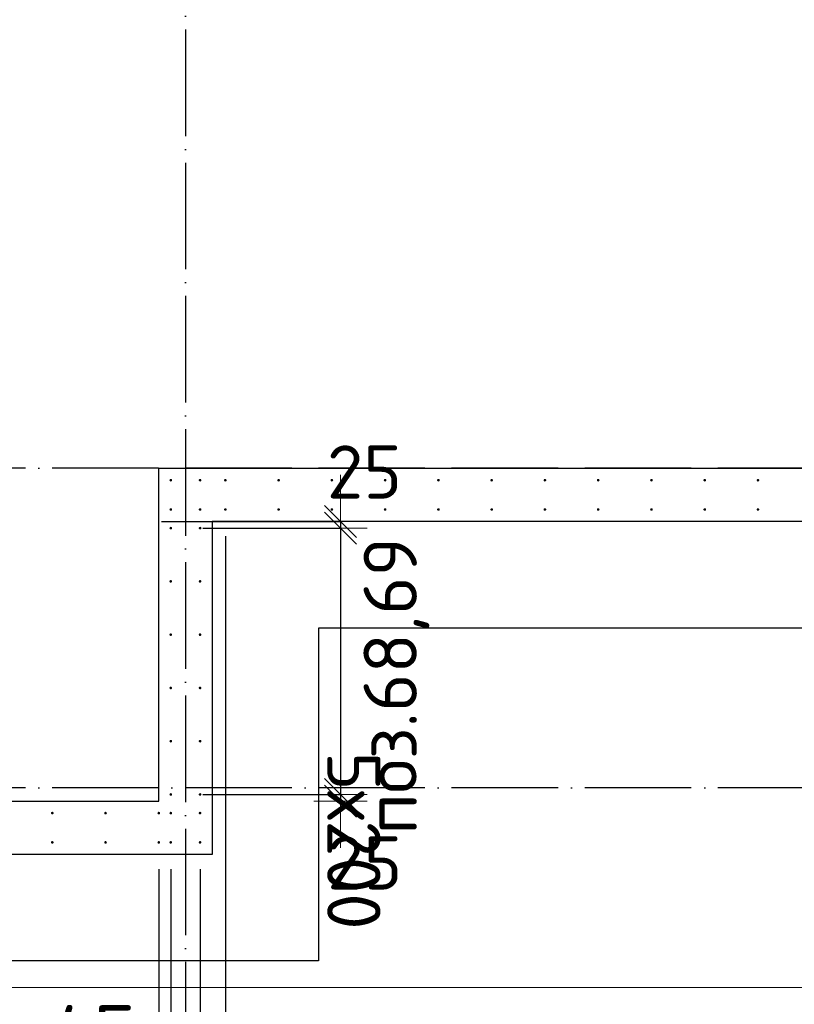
# Model space of a CAD drawing. Header units: millimetres. Extents: x 76517 to 124426, y -73423 to -21861.
# Tile 17 of 114: x 101128 to 104036, y -70813 to -67116. Entities that reach past the tile are written whole.
import ezdxf

# ---------------------------------------------------------------- set-up
doc = ezdxf.new("R2010")
doc.units = ezdxf.units.MM
doc.header["$PDMODE"] = 65
doc.linetypes.add('______11', pattern=[500, 400, -50, 0, -50])
doc.linetypes.add('______5', pattern=[1100, 800, -100, 100, -100])
for name, color, linetype, lineweight in [('Standard', 7, 'Continuous', 25), ('Арм.стержн. Выпуски', 180, 'Continuous', 35), ('Размерная линия_ общее', 7, 'Continuous', 13), ('Размерная линия_ общее_1', 7, 'Continuous', 13), ('Стена_ общее', 7, 'Continuous', 35), ('Фундамент_ общее', 7, 'Continuous', 35)]:
    doc.layers.add(name, color=color, linetype=linetype, lineweight=lineweight)
doc.layers.add('Осевая линия_ общее', color=7, linetype='______5', lineweight=13, true_color=0xa0a0a0)
doc.styles.add('ISOCPEUR', font='ISOCPEUR')
doc.dimstyles.new('DIMSTYLE_10', dxfattribs={"dimtxt": 200, "dimasz": 200, "dimexe": 0, "dimexo": 0, "dimgap": 100, "dimtad": 2, "dimdec": 0, "dimrnd": 5, "dimzin": 12, "dimdsep": 46, "dimtxsty": 'ISOCPEUR', "dimblk1": 'ALL_ML_STRICH', "dimblk2": 'ALL_ML_STRICH', "dimsah": 1, "dimcen": 0, "dimclrd": 7, "dimclre": 256, "dimclrt": 7, "dimadec": 0, "dimazin": 0, "dimtfac": 1, "dimtdec": 0, "dimtix": 1, "dimtmove": 2, "dimatfit": 3, "dimfxl": 0, "dimtvp": 1.2, "dimtzin": 0, "dimlwd": 0, "dimlwe": -3, "dimarcsym": 0})
doc.dimstyles.new('DIMSTYLE_16', dxfattribs={"dimtxt": 200, "dimasz": 200, "dimexe": 0, "dimexo": 0, "dimgap": 100, "dimtad": 2, "dimdec": 0, "dimrnd": 5, "dimzin": 12, "dimdsep": 46, "dimtxsty": 'ISOCPEUR', "dimblk1": 'ALL_ML_STRICH', "dimblk2": 'ALL_ML_STRICH', "dimsah": 1, "dimcen": 0, "dimclrd": 7, "dimclre": 256, "dimclrt": 7, "dimadec": 0, "dimazin": 0, "dimtfac": 1, "dimtdec": 0, "dimtix": 1, "dimtmove": 2, "dimatfit": 3, "dimfxl": 0, "dimtzin": 0, "dimlwd": 0, "dimlwe": -3, "dimarcsym": 0})
doc.dimstyles.new('DIMSTYLE_19', dxfattribs={"dimtxt": 220, "dimasz": 250, "dimexe": 0, "dimexo": 0, "dimgap": 110, "dimtad": 2, "dimdec": 0, "dimrnd": 1, "dimzin": 12, "dimdsep": 46, "dimtxsty": 'ISOCPEUR', "dimblk1": 'ALL_ML_STRICH', "dimblk2": 'ALL_ML_STRICH', "dimsah": 1, "dimcen": 0, "dimclrd": 7, "dimclre": 256, "dimclrt": 7, "dimadec": 0, "dimazin": 0, "dimtfac": 1, "dimtdec": 0, "dimtix": 1, "dimtmove": 2, "dimatfit": 3, "dimfxl": 0, "dimtvp": 1.2, "dimtzin": 0, "dimlwd": 0, "dimlwe": -3, "dimarcsym": 0})
doc.dimstyles.new('DIMSTYLE_23', dxfattribs={"dimtxt": 220, "dimasz": 250, "dimexe": 0, "dimexo": 0, "dimgap": 110, "dimtad": 2, "dimdec": 0, "dimrnd": 1, "dimzin": 12, "dimdsep": 46, "dimtxsty": 'ISOCPEUR', "dimblk1": 'ALL_ML_STRICH', "dimblk2": 'ALL_ML_STRICH', "dimsah": 1, "dimcen": 0, "dimclrd": 7, "dimclre": 256, "dimclrt": 7, "dimadec": 0, "dimazin": 0, "dimtfac": 1, "dimtdec": 0, "dimtix": 1, "dimtmove": 2, "dimatfit": 3, "dimfxl": 0, "dimtzin": 0, "dimlwd": 0, "dimlwe": -3, "dimarcsym": 0})
doc.dimstyles.new('DIMSTYLE_24', dxfattribs={"dimtxt": 220, "dimasz": 250, "dimexe": 0, "dimexo": 0, "dimgap": 110, "dimtad": 0, "dimdec": 0, "dimrnd": 1, "dimzin": 12, "dimdsep": 46, "dimtxsty": 'ISOCPEUR', "dimblk1": 'ALL_ML_STRICH', "dimblk2": 'ALL_ML_STRICH', "dimsah": 1, "dimcen": 0, "dimclrd": 7, "dimclre": 256, "dimclrt": 7, "dimadec": 0, "dimazin": 0, "dimtfac": 1, "dimtdec": 0, "dimtix": 1, "dimtmove": 2, "dimatfit": 3, "dimfxl": 0, "dimtvp": 1.2, "dimtzin": 0, "dimlwd": 0, "dimlwe": -3, "dimarcsym": 0})

# ---------------------------------------------------------------- blocks, each defined once
blk = doc.blocks.new('ALL_ML_STRICH')
at = {"color": 0, "linetype": 'ByBlock', "lineweight": -2}
for p, q in [((0, -0.5), (0, 0.5)), ((-0.3, -0.3), (0.3, 0.3)), ((-1, 0), (0.5, 0))]:
    blk.add_line(p, q, dxfattribs=at)
blk = doc.blocks.new('*D125')
at = {"layer": 'DEFPOINTS', "color": 7, "linetype": 'Continuous', "lineweight": 13, "transparency": 33554687}
for p in [(101560, -69000), (101715, -69025), (102332.5, -69000)]:
    blk.add_point(p, dxfattribs=at)
at = {"layer": 'Размерная линия_ общее_1', "color": 253, "linetype": 'Continuous', "lineweight": -2, "true_color": 0xa0a0a0, "transparency": 33554687}
for p, q in [((101660, -69000), (102332.5, -69000)), ((101815, -69025), (102332.5, -69025))]:
    blk.add_line(p, q, dxfattribs=at)
at = {"layer": 'Размерная линия_ общее_1', "color": 7, "linetype": 'Continuous', "lineweight": -2, "transparency": 33554687}
blk.add_line((102332.5, -69000), (102332.5, -69025), dxfattribs=at)
at = {"layer": 'Размерная линия_ общее_1', "color": 7, "linetype": 'Continuous', "lineweight": 13, "transparency": 33554687, "xscale": 200, "yscale": 200, "zscale": 200}
for p, rotation in [((102332.5, -69025), 270), ((102332.5, -69000), 90)]:
    blk.add_blockref('ALL_ML_STRICH', p, dxfattribs=dict(at, rotation=rotation))
at = {"layer": 'Размерная линия_ общее_1', "color": 7, "linetype": 'Continuous', "lineweight": 13, "transparency": 33554687, "insert": (102422.3, -68814.1), "char_height": 200, "width": 400, "attachment_point": 5, "style": 'ISOCPEUR'}
blk.add_mtext('\\A1;{25}', dxfattribs=at)
blk = doc.blocks.new('*D126')
at = {"layer": 'DEFPOINTS', "color": 7, "linetype": 'Continuous', "lineweight": 13, "transparency": 33554687}
for p in [(101715, -69025), (102332.5, -69025), (101715, -70025)]:
    blk.add_point(p, dxfattribs=at)
at = {"layer": 'Размерная линия_ общее_1', "color": 253, "linetype": 'Continuous', "lineweight": -2, "true_color": 0xa0a0a0, "transparency": 33554687}
for p, q in [((101815, -69025), (102332.5, -69025)), ((101815, -70025), (102332.5, -70025))]:
    blk.add_line(p, q, dxfattribs=at)
at = {"layer": 'Размерная линия_ общее_1', "color": 7, "linetype": 'Continuous', "lineweight": -2, "transparency": 33554687}
blk.add_line((102332.5, -69025), (102332.5, -70025), dxfattribs=at)
at = {"layer": 'Размерная линия_ общее_1', "color": 7, "linetype": 'Continuous', "lineweight": 13, "transparency": 33554687, "xscale": 200, "yscale": 200, "zscale": 200}
for p, rotation in [((102332.5, -69025), 90), ((102332.5, -70025), 270)]:
    blk.add_blockref('ALL_ML_STRICH', p, dxfattribs=dict(at, rotation=rotation))
at = {"layer": 'Размерная линия_ общее_1', "color": 7, "linetype": 'Continuous', "lineweight": 13, "transparency": 33554687, "insert": (102482.5, -69865), "char_height": 200, "width": 10, "attachment_point": 1, "rotation": 270, "line_spacing_factor": 0.60241, "style": 'ISOCPEUR'}
blk.add_mtext('5х200', dxfattribs=at)
blk = doc.blocks.new('*D127')
at = {"layer": 'DEFPOINTS', "color": 7, "linetype": 'Continuous', "lineweight": 13, "transparency": 33554687}
for p in [(101715, -70025), (102332.5, -70025), (102466.2, -70050)]:
    blk.add_point(p, dxfattribs=at)
at = {"layer": 'Размерная линия_ общее_1', "color": 253, "linetype": 'Continuous', "lineweight": -2, "true_color": 0xa0a0a0, "transparency": 33554687}
for p, q in [((101815, -70025), (102332.5, -70025)), ((102332.5, -70050), (102332.5, -70050))]:
    blk.add_line(p, q, dxfattribs=at)
at = {"layer": 'Размерная линия_ общее_1', "color": 7, "linetype": 'Continuous', "lineweight": -2, "transparency": 33554687}
blk.add_line((102332.5, -70025), (102332.5, -70050), dxfattribs=at)
at = {"layer": 'Размерная линия_ общее_1', "color": 7, "linetype": 'Continuous', "lineweight": 13, "transparency": 33554687, "xscale": 200, "yscale": 200, "zscale": 200}
for p, rotation in [((102332.5, -70050), 270), ((102332.5, -70025), 90)]:
    blk.add_blockref('ALL_ML_STRICH', p, dxfattribs=dict(at, rotation=rotation))
at = {"layer": 'Размерная линия_ общее_1', "color": 7, "linetype": 'Continuous', "lineweight": 13, "transparency": 33554687, "insert": (102423.7, -70282), "char_height": 200, "width": 400, "attachment_point": 5, "style": 'ISOCPEUR'}
blk.add_mtext('\\A1;{25}', dxfattribs=at)
blk = doc.blocks.new('*D333')
at = {"layer": 'DEFPOINTS', "color": 7, "linetype": 'Continuous', "lineweight": 13, "transparency": 33554687}
for p in [(100650, -70205), (101650, -70205), (100650, -71449.3)]:
    blk.add_point(p, dxfattribs=at)
at = {"layer": 'Размерная линия_ общее', "color": 253, "linetype": 'Continuous', "lineweight": -2, "true_color": 0xa0a0a0, "transparency": 33554687}
for p, q in [((100650, -70305), (100650, -71449.3)), ((101650, -70305), (101650, -71449.3))]:
    blk.add_line(p, q, dxfattribs=at)
at = {"layer": 'Размерная линия_ общее', "color": 7, "linetype": 'Continuous', "lineweight": -2, "transparency": 33554687}
blk.add_line((100650, -71449.3), (101650, -71449.3), dxfattribs=at)
at = {"layer": 'Размерная линия_ общее', "color": 7, "linetype": 'Continuous', "lineweight": 13, "transparency": 33554687, "xscale": 250, "yscale": 250, "zscale": 250, "rotation": 180}
blk.add_blockref('ALL_ML_STRICH', (100650, -71449.3), dxfattribs=at)
at = {"layer": 'Размерная линия_ общее', "color": 7, "linetype": 'Continuous', "lineweight": 13, "transparency": 33554687, "xscale": 250, "yscale": 250, "zscale": 250}
blk.add_blockref('ALL_ML_STRICH', (101650, -71449.3), dxfattribs=at)
at = {"layer": 'Размерная линия_ общее', "color": 7, "linetype": 'Continuous', "lineweight": 13, "transparency": 33554687, "insert": (100776, -71179.3), "char_height": 220, "width": 11, "attachment_point": 1, "line_spacing_factor": 0.60241, "style": 'ISOCPEUR'}
blk.add_mtext('5х200', dxfattribs=at)
blk = doc.blocks.new('*D334')
at = {"layer": 'DEFPOINTS', "color": 7, "linetype": 'Continuous', "lineweight": 13, "transparency": 33554687}
for p in [(101650, -70205), (101695, -70205), (101650, -71449.3)]:
    blk.add_point(p, dxfattribs=at)
at = {"layer": 'Размерная линия_ общее', "color": 253, "linetype": 'Continuous', "lineweight": -2, "true_color": 0xa0a0a0, "transparency": 33554687}
for p, q in [((101650, -70305), (101650, -71449.3)), ((101695, -70305), (101695, -71449.3))]:
    blk.add_line(p, q, dxfattribs=at)
at = {"layer": 'Размерная линия_ общее', "color": 7, "linetype": 'Continuous', "lineweight": -2, "transparency": 33554687}
blk.add_line((101650, -71449.3), (101695, -71449.3), dxfattribs=at)
at = {"layer": 'Размерная линия_ общее', "color": 7, "linetype": 'Continuous', "lineweight": 13, "transparency": 33554687, "xscale": 250, "yscale": 250, "zscale": 250}
blk.add_blockref('ALL_ML_STRICH', (101695, -71449.3), dxfattribs=at)
at = {"layer": 'Размерная линия_ общее', "color": 7, "linetype": 'Continuous', "lineweight": 13, "transparency": 33554687, "xscale": 250, "yscale": 250, "zscale": 250, "rotation": 180}
blk.add_blockref('ALL_ML_STRICH', (101650, -71449.3), dxfattribs=at)
at = {"layer": 'Размерная линия_ общее', "color": 7, "linetype": 'Continuous', "lineweight": 13, "transparency": 33554687, "insert": (101402.8, -70925.7), "char_height": 220, "width": 440, "attachment_point": 5, "style": 'ISOCPEUR'}
blk.add_mtext('\\A1;{45}', dxfattribs=at)
blk = doc.blocks.new('*D335')
at = {"layer": 'DEFPOINTS', "color": 7, "linetype": 'Continuous', "lineweight": 13, "transparency": 33554687}
for p in [(101695, -70205), (101805, -70205), (101695, -71449.3)]:
    blk.add_point(p, dxfattribs=at)
at = {"layer": 'Размерная линия_ общее', "color": 253, "linetype": 'Continuous', "lineweight": -2, "true_color": 0xa0a0a0, "transparency": 33554687}
for p, q in [((101695, -70305), (101695, -71449.3)), ((101805, -70305), (101805, -71449.3))]:
    blk.add_line(p, q, dxfattribs=at)
at = {"layer": 'Размерная линия_ общее', "color": 7, "linetype": 'Continuous', "lineweight": -2, "transparency": 33554687}
blk.add_line((101695, -71449.3), (101805, -71449.3), dxfattribs=at)
at = {"layer": 'Размерная линия_ общее', "color": 7, "linetype": 'Continuous', "lineweight": 13, "transparency": 33554687, "xscale": 250, "yscale": 250, "zscale": 250}
blk.add_blockref('ALL_ML_STRICH', (101805, -71449.3), dxfattribs=at)
at = {"layer": 'Размерная линия_ общее', "color": 7, "linetype": 'Continuous', "lineweight": 13, "transparency": 33554687, "xscale": 250, "yscale": 250, "zscale": 250, "rotation": 180}
blk.add_blockref('ALL_ML_STRICH', (101695, -71449.3), dxfattribs=at)
at = {"layer": 'Размерная линия_ общее', "color": 7, "linetype": 'Continuous', "lineweight": 13, "transparency": 33554687, "insert": (102177.2, -71668.6), "char_height": 220, "width": 660, "attachment_point": 5, "style": 'ISOCPEUR'}
blk.add_mtext('\\A1;{110}', dxfattribs=at)
blk = doc.blocks.new('*D336')
at = {"layer": 'DEFPOINTS', "color": 7, "linetype": 'Continuous', "lineweight": 13, "transparency": 33554687}
for p in [(101900, -68955), (101805, -70205), (101805, -71449.3)]:
    blk.add_point(p, dxfattribs=at)
at = {"layer": 'Размерная линия_ общее', "color": 253, "linetype": 'Continuous', "lineweight": -2, "true_color": 0xa0a0a0, "transparency": 33554687}
for p, q in [((101900, -69055), (101900, -71449.3)), ((101805, -70305), (101805, -71449.3))]:
    blk.add_line(p, q, dxfattribs=at)
at = {"layer": 'Размерная линия_ общее', "color": 7, "linetype": 'Continuous', "lineweight": -2, "transparency": 33554687}
blk.add_line((101805, -71449.3), (101900, -71449.3), dxfattribs=at)
at = {"layer": 'Размерная линия_ общее', "color": 7, "linetype": 'Continuous', "lineweight": 13, "transparency": 33554687, "xscale": 250, "yscale": 250, "zscale": 250}
blk.add_blockref('ALL_ML_STRICH', (101900, -71449.3), dxfattribs=at)
at = {"layer": 'Размерная линия_ общее', "color": 7, "linetype": 'Continuous', "lineweight": 13, "transparency": 33554687, "xscale": 250, "yscale": 250, "zscale": 250, "rotation": 180}
blk.add_blockref('ALL_ML_STRICH', (101805, -71449.3), dxfattribs=at)
at = {"layer": 'Размерная линия_ общее', "color": 7, "linetype": 'Continuous', "lineweight": 13, "transparency": 33554687, "insert": (102126.8, -70991.5), "char_height": 220, "width": 440, "attachment_point": 5, "style": 'ISOCPEUR'}
blk.add_mtext('\\A1;{95}', dxfattribs=at)
blk = doc.blocks.new('*D337')
at = {"layer": 'DEFPOINTS', "color": 7, "linetype": 'Continuous', "lineweight": 13, "transparency": 33554687}
for p in [(101900, -68955), (104900, -68955), (101900, -71449.3)]:
    blk.add_point(p, dxfattribs=at)
at = {"layer": 'Размерная линия_ общее', "color": 253, "linetype": 'Continuous', "lineweight": -2, "true_color": 0xa0a0a0, "transparency": 33554687}
for p, q in [((101900, -69055), (101900, -71449.3)), ((104900, -69055), (104900, -71449.3))]:
    blk.add_line(p, q, dxfattribs=at)
at = {"layer": 'Размерная линия_ общее', "color": 7, "linetype": 'Continuous', "lineweight": -2, "transparency": 33554687}
blk.add_line((101900, -71449.3), (104900, -71449.3), dxfattribs=at)
at = {"layer": 'Размерная линия_ общее', "color": 7, "linetype": 'Continuous', "lineweight": 13, "transparency": 33554687, "xscale": 250, "yscale": 250, "zscale": 250, "rotation": 180}
blk.add_blockref('ALL_ML_STRICH', (101900, -71449.3), dxfattribs=at)
at = {"layer": 'Размерная линия_ общее', "color": 7, "linetype": 'Continuous', "lineweight": 13, "transparency": 33554687, "xscale": 250, "yscale": 250, "zscale": 250}
blk.add_blockref('ALL_ML_STRICH', (104900, -71449.3), dxfattribs=at)
at = {"layer": 'Размерная линия_ общее', "color": 7, "linetype": 'Continuous', "lineweight": 13, "transparency": 33554687, "insert": (102586, -71179.3), "char_height": 220, "width": 11, "attachment_point": 1, "line_spacing_factor": 0.60241, "style": 'ISOCPEUR'}
blk.add_mtext('15х200=3000', dxfattribs=at)

msp = doc.modelspace()

# ---------------------------------------------------------------- hatches: boundary and pattern name
at = {"layer": 'Арм.стержн. Выпуски', "linetype": 'Continuous', "lineweight": 35, "transparency": 33554687}
for points in [[(101700, -68845), (101699.6, -68843.1), (101698.5, -68841.5), (101696.9, -68840.4), (101695, -68840), (101693.1, -68840.4), (101691.5, -68841.5), (101690.4, -68843.1), (101690, -68845), (101690.4, -68846.9), (101691.5, -68848.5), (101693.1, -68849.6), (101695, -68850), (101696.9, -68849.6), (101698.5, -68848.5), (101699.6, -68846.9)], [(101810, -68845), (101809.6, -68843.1), (101808.5, -68841.5), (101806.9, -68840.4), (101805, -68840), (101803.1, -68840.4), (101801.5, -68841.5), (101800.4, -68843.1), (101800, -68845), (101800.4, -68846.9), (101801.5, -68848.5), (101803.1, -68849.6), (101805, -68850), (101806.9, -68849.6), (101808.5, -68848.5), (101809.6, -68846.9)], [(101905, -68845), (101904.6, -68843.1), (101903.5, -68841.5), (101901.9, -68840.4), (101900, -68840), (101898.1, -68840.4), (101896.5, -68841.5), (101895.4, -68843.1), (101895, -68845), (101895.4, -68846.9), (101896.5, -68848.5), (101898.1, -68849.6), (101900, -68850), (101901.9, -68849.6), (101903.5, -68848.5), (101904.6, -68846.9)], [(102105, -68845), (102104.6, -68843.1), (102103.5, -68841.5), (102101.9, -68840.4), (102100, -68840), (102098.1, -68840.4), (102096.5, -68841.5), (102095.4, -68843.1), (102095, -68845), (102095.4, -68846.9), (102096.5, -68848.5), (102098.1, -68849.6), (102100, -68850), (102101.9, -68849.6), (102103.5, -68848.5), (102104.6, -68846.9)], [(102305, -68845), (102304.6, -68843.1), (102303.5, -68841.5), (102301.9, -68840.4), (102300, -68840), (102298.1, -68840.4), (102296.5, -68841.5), (102295.4, -68843.1), (102295, -68845), (102295.4, -68846.9), (102296.5, -68848.5), (102298.1, -68849.6), (102300, -68850), (102301.9, -68849.6), (102303.5, -68848.5), (102304.6, -68846.9)], [(102505, -68845), (102504.6, -68843.1), (102503.5, -68841.5), (102501.9, -68840.4), (102500, -68840), (102498.1, -68840.4), (102496.5, -68841.5), (102495.4, -68843.1), (102495, -68845), (102495.4, -68846.9), (102496.5, -68848.5), (102498.1, -68849.6), (102500, -68850), (102501.9, -68849.6), (102503.5, -68848.5), (102504.6, -68846.9)], [(102705, -68845), (102704.6, -68843.1), (102703.5, -68841.5), (102701.9, -68840.4), (102700, -68840), (102698.1, -68840.4), (102696.5, -68841.5), (102695.4, -68843.1), (102695, -68845), (102695.4, -68846.9), (102696.5, -68848.5), (102698.1, -68849.6), (102700, -68850), (102701.9, -68849.6), (102703.5, -68848.5), (102704.6, -68846.9)], [(102905, -68845), (102904.6, -68843.1), (102903.5, -68841.5), (102901.9, -68840.4), (102900, -68840), (102898.1, -68840.4), (102896.5, -68841.5), (102895.4, -68843.1), (102895, -68845), (102895.4, -68846.9), (102896.5, -68848.5), (102898.1, -68849.6), (102900, -68850), (102901.9, -68849.6), (102903.5, -68848.5), (102904.6, -68846.9)], [(103105, -68845), (103104.6, -68843.1), (103103.5, -68841.5), (103101.9, -68840.4), (103100, -68840), (103098.1, -68840.4), (103096.5, -68841.5), (103095.4, -68843.1), (103095, -68845), (103095.4, -68846.9), (103096.5, -68848.5), (103098.1, -68849.6), (103100, -68850), (103101.9, -68849.6), (103103.5, -68848.5), (103104.6, -68846.9)], [(103305, -68845), (103304.6, -68843.1), (103303.5, -68841.5), (103301.9, -68840.4), (103300, -68840), (103298.1, -68840.4), (103296.5, -68841.5), (103295.4, -68843.1), (103295, -68845), (103295.4, -68846.9), (103296.5, -68848.5), (103298.1, -68849.6), (103300, -68850), (103301.9, -68849.6), (103303.5, -68848.5), (103304.6, -68846.9)], [(103505, -68845), (103504.6, -68843.1), (103503.5, -68841.5), (103501.9, -68840.4), (103500, -68840), (103498.1, -68840.4), (103496.5, -68841.5), (103495.4, -68843.1), (103495, -68845), (103495.4, -68846.9), (103496.5, -68848.5), (103498.1, -68849.6), (103500, -68850), (103501.9, -68849.6), (103503.5, -68848.5), (103504.6, -68846.9)], [(103705, -68845), (103704.6, -68843.1), (103703.5, -68841.5), (103701.9, -68840.4), (103700, -68840), (103698.1, -68840.4), (103696.5, -68841.5), (103695.4, -68843.1), (103695, -68845), (103695.4, -68846.9), (103696.5, -68848.5), (103698.1, -68849.6), (103700, -68850), (103701.9, -68849.6), (103703.5, -68848.5), (103704.6, -68846.9)], [(103905, -68845), (103904.6, -68843.1), (103903.5, -68841.5), (103901.9, -68840.4), (103900, -68840), (103898.1, -68840.4), (103896.5, -68841.5), (103895.4, -68843.1), (103895, -68845), (103895.4, -68846.9), (103896.5, -68848.5), (103898.1, -68849.6), (103900, -68850), (103901.9, -68849.6), (103903.5, -68848.5), (103904.6, -68846.9)], [(101700, -68955), (101699.6, -68953.1), (101698.5, -68951.5), (101696.9, -68950.4), (101695, -68950), (101693.1, -68950.4), (101691.5, -68951.5), (101690.4, -68953.1), (101690, -68955), (101690.4, -68956.9), (101691.5, -68958.5), (101693.1, -68959.6), (101695, -68960), (101696.9, -68959.6), (101698.5, -68958.5), (101699.6, -68956.9)], [(101810, -68955), (101809.6, -68953.1), (101808.5, -68951.5), (101806.9, -68950.4), (101805, -68950), (101803.1, -68950.4), (101801.5, -68951.5), (101800.4, -68953.1), (101800, -68955), (101800.4, -68956.9), (101801.5, -68958.5), (101803.1, -68959.6), (101805, -68960), (101806.9, -68959.6), (101808.5, -68958.5), (101809.6, -68956.9)], [(101905, -68955), (101904.6, -68953.1), (101903.5, -68951.5), (101901.9, -68950.4), (101900, -68950), (101898.1, -68950.4), (101896.5, -68951.5), (101895.4, -68953.1), (101895, -68955), (101895.4, -68956.9), (101896.5, -68958.5), (101898.1, -68959.6), (101900, -68960), (101901.9, -68959.6), (101903.5, -68958.5), (101904.6, -68956.9)], [(102105, -68955), (102104.6, -68953.1), (102103.5, -68951.5), (102101.9, -68950.4), (102100, -68950), (102098.1, -68950.4), (102096.5, -68951.5), (102095.4, -68953.1), (102095, -68955), (102095.4, -68956.9), (102096.5, -68958.5), (102098.1, -68959.6), (102100, -68960), (102101.9, -68959.6), (102103.5, -68958.5), (102104.6, -68956.9)], [(102305, -68955), (102304.6, -68953.1), (102303.5, -68951.5), (102301.9, -68950.4), (102300, -68950), (102298.1, -68950.4), (102296.5, -68951.5), (102295.4, -68953.1), (102295, -68955), (102295.4, -68956.9), (102296.5, -68958.5), (102298.1, -68959.6), (102300, -68960), (102301.9, -68959.6), (102303.5, -68958.5), (102304.6, -68956.9)], [(102505, -68955), (102504.6, -68953.1), (102503.5, -68951.5), (102501.9, -68950.4), (102500, -68950), (102498.1, -68950.4), (102496.5, -68951.5), (102495.4, -68953.1), (102495, -68955), (102495.4, -68956.9), (102496.5, -68958.5), (102498.1, -68959.6), (102500, -68960), (102501.9, -68959.6), (102503.5, -68958.5), (102504.6, -68956.9)], [(102705, -68955), (102704.6, -68953.1), (102703.5, -68951.5), (102701.9, -68950.4), (102700, -68950), (102698.1, -68950.4), (102696.5, -68951.5), (102695.4, -68953.1), (102695, -68955), (102695.4, -68956.9), (102696.5, -68958.5), (102698.1, -68959.6), (102700, -68960), (102701.9, -68959.6), (102703.5, -68958.5), (102704.6, -68956.9)], [(102905, -68955), (102904.6, -68953.1), (102903.5, -68951.5), (102901.9, -68950.4), (102900, -68950), (102898.1, -68950.4), (102896.5, -68951.5), (102895.4, -68953.1), (102895, -68955), (102895.4, -68956.9), (102896.5, -68958.5), (102898.1, -68959.6), (102900, -68960), (102901.9, -68959.6), (102903.5, -68958.5), (102904.6, -68956.9)], [(103105, -68955), (103104.6, -68953.1), (103103.5, -68951.5), (103101.9, -68950.4), (103100, -68950), (103098.1, -68950.4), (103096.5, -68951.5), (103095.4, -68953.1), (103095, -68955), (103095.4, -68956.9), (103096.5, -68958.5), (103098.1, -68959.6), (103100, -68960), (103101.9, -68959.6), (103103.5, -68958.5), (103104.6, -68956.9)], [(103305, -68955), (103304.6, -68953.1), (103303.5, -68951.5), (103301.9, -68950.4), (103300, -68950), (103298.1, -68950.4), (103296.5, -68951.5), (103295.4, -68953.1), (103295, -68955), (103295.4, -68956.9), (103296.5, -68958.5), (103298.1, -68959.6), (103300, -68960), (103301.9, -68959.6), (103303.5, -68958.5), (103304.6, -68956.9)], [(103505, -68955), (103504.6, -68953.1), (103503.5, -68951.5), (103501.9, -68950.4), (103500, -68950), (103498.1, -68950.4), (103496.5, -68951.5), (103495.4, -68953.1), (103495, -68955), (103495.4, -68956.9), (103496.5, -68958.5), (103498.1, -68959.6), (103500, -68960), (103501.9, -68959.6), (103503.5, -68958.5), (103504.6, -68956.9)], [(103705, -68955), (103704.6, -68953.1), (103703.5, -68951.5), (103701.9, -68950.4), (103700, -68950), (103698.1, -68950.4), (103696.5, -68951.5), (103695.4, -68953.1), (103695, -68955), (103695.4, -68956.9), (103696.5, -68958.5), (103698.1, -68959.6), (103700, -68960), (103701.9, -68959.6), (103703.5, -68958.5), (103704.6, -68956.9)], [(103905, -68955), (103904.6, -68953.1), (103903.5, -68951.5), (103901.9, -68950.4), (103900, -68950), (103898.1, -68950.4), (103896.5, -68951.5), (103895.4, -68953.1), (103895, -68955), (103895.4, -68956.9), (103896.5, -68958.5), (103898.1, -68959.6), (103900, -68960), (103901.9, -68959.6), (103903.5, -68958.5), (103904.6, -68956.9)], [(101700, -69025), (101699.6, -69023.1), (101698.5, -69021.5), (101696.9, -69020.4), (101695, -69020), (101693.1, -69020.4), (101691.5, -69021.5), (101690.4, -69023.1), (101690, -69025), (101690.4, -69026.9), (101691.5, -69028.5), (101693.1, -69029.6), (101695, -69030), (101696.9, -69029.6), (101698.5, -69028.5), (101699.6, -69026.9)], [(101810, -69025), (101809.6, -69023.1), (101808.5, -69021.5), (101806.9, -69020.4), (101805, -69020), (101803.1, -69020.4), (101801.5, -69021.5), (101800.4, -69023.1), (101800, -69025), (101800.4, -69026.9), (101801.5, -69028.5), (101803.1, -69029.6), (101805, -69030), (101806.9, -69029.6), (101808.5, -69028.5), (101809.6, -69026.9)], [(101700, -69225), (101699.6, -69223.1), (101698.5, -69221.5), (101696.9, -69220.4), (101695, -69220), (101693.1, -69220.4), (101691.5, -69221.5), (101690.4, -69223.1), (101690, -69225), (101690.4, -69226.9), (101691.5, -69228.5), (101693.1, -69229.6), (101695, -69230), (101696.9, -69229.6), (101698.5, -69228.5), (101699.6, -69226.9)], [(101810, -69225), (101809.6, -69223.1), (101808.5, -69221.5), (101806.9, -69220.4), (101805, -69220), (101803.1, -69220.4), (101801.5, -69221.5), (101800.4, -69223.1), (101800, -69225), (101800.4, -69226.9), (101801.5, -69228.5), (101803.1, -69229.6), (101805, -69230), (101806.9, -69229.6), (101808.5, -69228.5), (101809.6, -69226.9)], [(101700, -69425), (101699.6, -69423.1), (101698.5, -69421.5), (101696.9, -69420.4), (101695, -69420), (101693.1, -69420.4), (101691.5, -69421.5), (101690.4, -69423.1), (101690, -69425), (101690.4, -69426.9), (101691.5, -69428.5), (101693.1, -69429.6), (101695, -69430), (101696.9, -69429.6), (101698.5, -69428.5), (101699.6, -69426.9)], [(101810, -69425), (101809.6, -69423.1), (101808.5, -69421.5), (101806.9, -69420.4), (101805, -69420), (101803.1, -69420.4), (101801.5, -69421.5), (101800.4, -69423.1), (101800, -69425), (101800.4, -69426.9), (101801.5, -69428.5), (101803.1, -69429.6), (101805, -69430), (101806.9, -69429.6), (101808.5, -69428.5), (101809.6, -69426.9)], [(101700, -69625), (101699.6, -69623.1), (101698.5, -69621.5), (101696.9, -69620.4), (101695, -69620), (101693.1, -69620.4), (101691.5, -69621.5), (101690.4, -69623.1), (101690, -69625), (101690.4, -69626.9), (101691.5, -69628.5), (101693.1, -69629.6), (101695, -69630), (101696.9, -69629.6), (101698.5, -69628.5), (101699.6, -69626.9)], [(101810, -69625), (101809.6, -69623.1), (101808.5, -69621.5), (101806.9, -69620.4), (101805, -69620), (101803.1, -69620.4), (101801.5, -69621.5), (101800.4, -69623.1), (101800, -69625), (101800.4, -69626.9), (101801.5, -69628.5), (101803.1, -69629.6), (101805, -69630), (101806.9, -69629.6), (101808.5, -69628.5), (101809.6, -69626.9)], [(101700, -69825), (101699.6, -69823.1), (101698.5, -69821.5), (101696.9, -69820.4), (101695, -69820), (101693.1, -69820.4), (101691.5, -69821.5), (101690.4, -69823.1), (101690, -69825), (101690.4, -69826.9), (101691.5, -69828.5), (101693.1, -69829.6), (101695, -69830), (101696.9, -69829.6), (101698.5, -69828.5), (101699.6, -69826.9)], [(101810, -69825), (101809.6, -69823.1), (101808.5, -69821.5), (101806.9, -69820.4), (101805, -69820), (101803.1, -69820.4), (101801.5, -69821.5), (101800.4, -69823.1), (101800, -69825), (101800.4, -69826.9), (101801.5, -69828.5), (101803.1, -69829.6), (101805, -69830), (101806.9, -69829.6), (101808.5, -69828.5), (101809.6, -69826.9)], [(101700, -70025), (101699.6, -70023.1), (101698.5, -70021.5), (101696.9, -70020.4), (101695, -70020), (101693.1, -70020.4), (101691.5, -70021.5), (101690.4, -70023.1), (101690, -70025), (101690.4, -70026.9), (101691.5, -70028.5), (101693.1, -70029.6), (101695, -70030), (101696.9, -70029.6), (101698.5, -70028.5), (101699.6, -70026.9)], [(101810, -70025), (101809.6, -70023.1), (101808.5, -70021.5), (101806.9, -70020.4), (101805, -70020), (101803.1, -70020.4), (101801.5, -70021.5), (101800.4, -70023.1), (101800, -70025), (101800.4, -70026.9), (101801.5, -70028.5), (101803.1, -70029.6), (101805, -70030), (101806.9, -70029.6), (101808.5, -70028.5), (101809.6, -70026.9)], [(101255, -70095), (101254.6, -70093.1), (101253.5, -70091.5), (101251.9, -70090.4), (101250, -70090), (101248.1, -70090.4), (101246.5, -70091.5), (101245.4, -70093.1), (101245, -70095), (101245.4, -70096.9), (101246.5, -70098.5), (101248.1, -70099.6), (101250, -70100), (101251.9, -70099.6), (101253.5, -70098.5), (101254.6, -70096.9)], [(101455, -70095), (101454.6, -70093.1), (101453.5, -70091.5), (101451.9, -70090.4), (101450, -70090), (101448.1, -70090.4), (101446.5, -70091.5), (101445.4, -70093.1), (101445, -70095), (101445.4, -70096.9), (101446.5, -70098.5), (101448.1, -70099.6), (101450, -70100), (101451.9, -70099.6), (101453.5, -70098.5), (101454.6, -70096.9)], [(101655, -70095), (101654.6, -70093.1), (101653.5, -70091.5), (101651.9, -70090.4), (101650, -70090), (101648.1, -70090.4), (101646.5, -70091.5), (101645.4, -70093.1), (101645, -70095), (101645.4, -70096.9), (101646.5, -70098.5), (101648.1, -70099.6), (101650, -70100), (101651.9, -70099.6), (101653.5, -70098.5), (101654.6, -70096.9)], [(101700, -70095), (101699.6, -70093.1), (101698.5, -70091.5), (101696.9, -70090.4), (101695, -70090), (101693.1, -70090.4), (101691.5, -70091.5), (101690.4, -70093.1), (101690, -70095), (101690.4, -70096.9), (101691.5, -70098.5), (101693.1, -70099.6), (101695, -70100), (101696.9, -70099.6), (101698.5, -70098.5), (101699.6, -70096.9)], [(101700, -70095), (101699.6, -70093.1), (101698.5, -70091.5), (101696.9, -70090.4), (101695, -70090), (101693.1, -70090.4), (101691.5, -70091.5), (101690.4, -70093.1), (101690, -70095), (101690.4, -70096.9), (101691.5, -70098.5), (101693.1, -70099.6), (101695, -70100), (101696.9, -70099.6), (101698.5, -70098.5), (101699.6, -70096.9)], [(101810, -70095), (101809.6, -70093.1), (101808.5, -70091.5), (101806.9, -70090.4), (101805, -70090), (101803.1, -70090.4), (101801.5, -70091.5), (101800.4, -70093.1), (101800, -70095), (101800.4, -70096.9), (101801.5, -70098.5), (101803.1, -70099.6), (101805, -70100), (101806.9, -70099.6), (101808.5, -70098.5), (101809.6, -70096.9)], [(101810, -70095), (101809.6, -70093.1), (101808.5, -70091.5), (101806.9, -70090.4), (101805, -70090), (101803.1, -70090.4), (101801.5, -70091.5), (101800.4, -70093.1), (101800, -70095), (101800.4, -70096.9), (101801.5, -70098.5), (101803.1, -70099.6), (101805, -70100), (101806.9, -70099.6), (101808.5, -70098.5), (101809.6, -70096.9)], [(101255, -70205), (101254.6, -70203.1), (101253.5, -70201.5), (101251.9, -70200.4), (101250, -70200), (101248.1, -70200.4), (101246.5, -70201.5), (101245.4, -70203.1), (101245, -70205), (101245.4, -70206.9), (101246.5, -70208.5), (101248.1, -70209.6), (101250, -70210), (101251.9, -70209.6), (101253.5, -70208.5), (101254.6, -70206.9)], [(101455, -70205), (101454.6, -70203.1), (101453.5, -70201.5), (101451.9, -70200.4), (101450, -70200), (101448.1, -70200.4), (101446.5, -70201.5), (101445.4, -70203.1), (101445, -70205), (101445.4, -70206.9), (101446.5, -70208.5), (101448.1, -70209.6), (101450, -70210), (101451.9, -70209.6), (101453.5, -70208.5), (101454.6, -70206.9)], [(101655, -70205), (101654.6, -70203.1), (101653.5, -70201.5), (101651.9, -70200.4), (101650, -70200), (101648.1, -70200.4), (101646.5, -70201.5), (101645.4, -70203.1), (101645, -70205), (101645.4, -70206.9), (101646.5, -70208.5), (101648.1, -70209.6), (101650, -70210), (101651.9, -70209.6), (101653.5, -70208.5), (101654.6, -70206.9)], [(101700, -70205), (101699.6, -70203.1), (101698.5, -70201.5), (101696.9, -70200.4), (101695, -70200), (101693.1, -70200.4), (101691.5, -70201.5), (101690.4, -70203.1), (101690, -70205), (101690.4, -70206.9), (101691.5, -70208.5), (101693.1, -70209.6), (101695, -70210), (101696.9, -70209.6), (101698.5, -70208.5), (101699.6, -70206.9)], [(101700, -70205), (101699.6, -70203.1), (101698.5, -70201.5), (101696.9, -70200.4), (101695, -70200), (101693.1, -70200.4), (101691.5, -70201.5), (101690.4, -70203.1), (101690, -70205), (101690.4, -70206.9), (101691.5, -70208.5), (101693.1, -70209.6), (101695, -70210), (101696.9, -70209.6), (101698.5, -70208.5), (101699.6, -70206.9)], [(101810, -70205), (101809.6, -70203.1), (101808.5, -70201.5), (101806.9, -70200.4), (101805, -70200), (101803.1, -70200.4), (101801.5, -70201.5), (101800.4, -70203.1), (101800, -70205), (101800.4, -70206.9), (101801.5, -70208.5), (101803.1, -70209.6), (101805, -70210), (101806.9, -70209.6), (101808.5, -70208.5), (101809.6, -70206.9)], [(101810, -70205), (101809.6, -70203.1), (101808.5, -70201.5), (101806.9, -70200.4), (101805, -70200), (101803.1, -70200.4), (101801.5, -70201.5), (101800.4, -70203.1), (101800, -70205), (101800.4, -70206.9), (101801.5, -70208.5), (101803.1, -70209.6), (101805, -70210), (101806.9, -70209.6), (101808.5, -70208.5), (101809.6, -70206.9)]]:
    msp.add_hatch(color=4, dxfattribs=at).paths.add_polyline_path(points)

# ---------------------------------------------------------------- linework, layer by layer
at = {"layer": 'Standard', "color": 7, "linetype": 'Continuous', "lineweight": 13, "transparency": 33554687}
msp.add_lwpolyline([(79182.6, -70750), (105457, -70750), (105457, -23310), (79182.6, -23310), (79182.6, -70750)], dxfattribs=at)
at = {"layer": 'Осевая линия_ общее', "color": 253, "linetype": '______11', "lineweight": -3, "true_color": 0xa0a0a0, "transparency": 33554687}
for p, q in [((101750, -52150), (101750, -72827.9)), ((105150, -68800), (77142.2, -68800)), ((105150, -70000), (77142.2, -70000))]:
    msp.add_line(p, q, dxfattribs=at)
at = {"layer": 'Стена_ общее', "color": 7, "linetype": 'Continuous', "lineweight": 25, "transparency": 33554687}
for p, q in [((101650, -69000), (101650, -68800)), ((101650, -68800), (104950, -68800)), ((101650, -69000), (101650, -68800)), ((101650, -68800), (104950, -68800)), ((101650, -70050), (101650, -69000)), ((101650, -70050), (101650, -69000)), ((104950, -69000), (101850, -69000)), ((101850, -69000), (101850, -70250)), ((104950, -69000), (101850, -69000)), ((101850, -69000), (101850, -70250)), ((98550, -70050), (101650, -70050)), ((98550, -70050), (101650, -70050)), ((101650, -70250), (98350, -70250)), ((101650, -70250), (98350, -70250)), ((101850, -70250), (101650, -70250)), ((101850, -70250), (101650, -70250))]:
    msp.add_line(p, q, dxfattribs=at)
at = {"layer": 'Фундамент_ общее', "color": 7, "lineweight": 25, "transparency": 33554687}
for p, q in [((102250, -69400), (102250, -70650)), ((105150, -69400), (102250, -69400)), ((102250, -70650), (97950, -70650))]:
    msp.add_line(p, q, dxfattribs=at)
at = {"layer": 'Фундамент_ общее', "color": 7, "linetype": 'Continuous', "lineweight": 25, "transparency": 33554687}
for p, q in [((102250, -69400), (102250, -70650)), ((105150, -69400), (102250, -69400)), ((102250, -70650), (97950, -70650))]:
    msp.add_line(p, q, dxfattribs=at)

# ---------------------------------------------------------------- texts
at = {"layer": 'Standard', "color": 7, "linetype": 'Continuous', "lineweight": 13, "transparency": 33554687, "insert": (102419.1, -69617.2), "char_height": 200, "width": 1196.491, "attachment_point": 2, "rotation": 90, "style": 'ISOCPEUR'}
msp.add_mtext('\\A1;{\\fISOCPEUR|i0|b0;\\H200.000000;\\W1.000000;\\C7;поз.68,69}\\P', dxfattribs=at)

# ---------------------------------------------------------------- dimensions: what is measured, and where the dimension line sits
at = {"layer": 'Размерная линия_ общее', "color": 7, "linetype": 'Continuous', "lineweight": 13, "transparency": 33554687}
for base, p1, p2, dimstyle, picture, middle in [((101900, -71449.3), (101805, -70305), (101900, -69055), 'DIMSTYLE_19', '*D336', (102126.8, -70991.5)), ((101695, -71449.3), (101650, -70305), (101695, -70305), 'DIMSTYLE_19', '*D334', (101402.8, -70925.7)), ((101805, -71449.3), (101695, -70305), (101805, -70305), 'DIMSTYLE_24', '*D335', (102177.2, -71668.6))]:
    dim = msp.add_linear_dim(base=base, p1=p1, p2=p2, dimstyle=dimstyle, override={"dimpost": '<>', "dimclrd": 7, "dimclre": 253, "dimclrt": 7, "dimlwd": 0, "dimlwe": 65533}, dxfattribs=at)
    dim.commit()
    dim.dimension.update_dxf_attribs({"geometry": picture, "text_midpoint": middle, "dimtype": 160})
for base, p1, p2, text, picture, middle in [((104900, -71449.3), (101900, -69055), (104900, -69055), '15х200=3000', '*D337', (103400, -71339.3)), ((101650, -71449.3), (100650, -70305), (101650, -70305), '5х200', '*D333', (101150, -71339.3))]:
    dim = msp.add_linear_dim(base=base, p1=p1, p2=p2, text=text, dimstyle='DIMSTYLE_23', override={"dimpost": '<>', "dimclrd": 7, "dimclre": 253, "dimclrt": 7, "dimlwd": 0, "dimlwe": 65533}, dxfattribs=at)
    dim.commit()
    dim.dimension.update_dxf_attribs({"geometry": picture, "text_midpoint": middle, "dimtype": 160})
at = {"layer": 'Размерная линия_ общее_1', "color": 7, "linetype": 'Continuous', "lineweight": 13, "transparency": 33554687}
for base, p1, p2, picture, middle in [((102332.5, -69025), (101660, -69000), (101815, -69025), '*D125', (102422.3, -68814.1)), ((102332.5, -70050), (101815, -70025), (102332.5, -70050), '*D127', (102423.7, -70282))]:
    dim = msp.add_linear_dim(base=base, p1=p1, p2=p2, angle=270, dimstyle='DIMSTYLE_10', override={"dimpost": '<>', "dimclrd": 7, "dimclre": 253, "dimclrt": 7, "dimlwd": 0, "dimlwe": 65533}, dxfattribs=at)
    dim.commit()
    dim.dimension.update_dxf_attribs({"geometry": picture, "text_midpoint": middle, "dimtype": 160})
dim = msp.add_linear_dim(base=(102332.5, -70025), p1=(101815, -69025), p2=(101815, -70025), angle=270, text='5х200', dimstyle='DIMSTYLE_16', override={"dimpost": '<>', "dimclrd": 7, "dimclre": 253, "dimclrt": 7, "dimlwd": 0, "dimlwe": 65533}, dxfattribs=at)
dim.commit()
dim.dimension.update_dxf_attribs({"geometry": '*D126', "text_midpoint": (102332.5, -69425), "dimtype": 160})

doc.saveas('drawing.dxf')
